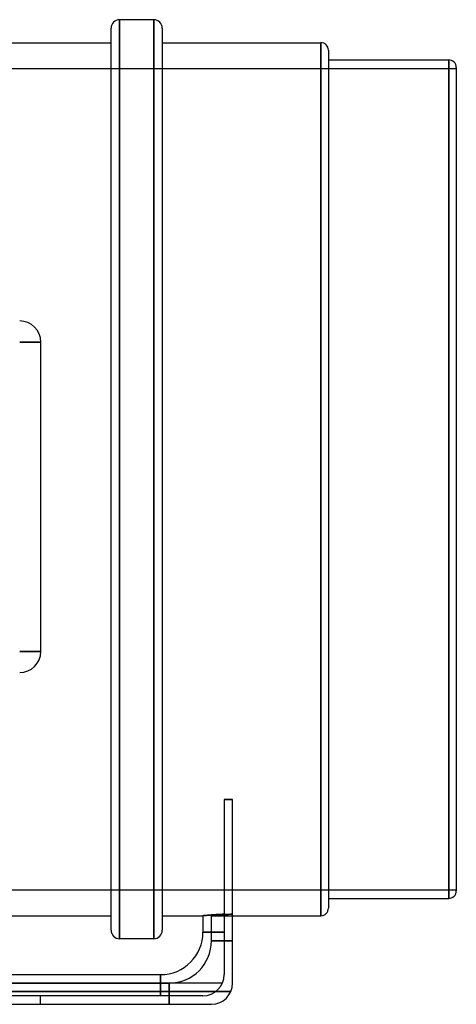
# Model space of a CAD drawing. Header units: millimetres. Extents: x -151 to 151, y -124 to 108.
# Tile 4 of 4: x 48 to 151, y -124 to 108. Entities that reach past the tile are written whole.
import ezdxf

# ---------------------------------------------------------------- set-up
doc = ezdxf.new("R2010")
doc.units = ezdxf.units.MM
doc.layers.add('HIDDEN', color=7, linetype='Continuous')
doc.layers.add('THICK', color=7, linetype='Continuous')

msp = doc.modelspace()

# ---------------------------------------------------------------- linework, layer by layer
at = {"layer": 'HIDDEN'}
for p, q in [((71.46, 0), (71.46, 108.5)), ((79.54, 0), (79.54, 108.5)), ((119, 103.07), (119, 0)), ((149.2, 99), (149.2, 0)), ((-67.45, 97), (151, 97)), ((47.85, 32.37), (52.85, 32.37)), ((52.85, 32.37), (47.85, 32.37)), ((52.85, 32.37), (52.85, 32.37)), ((52.85, -40.68), (52.85, 32.37)), ((119, 0), (119, -103.08)), ((149.2, 0), (149.2, -99)), ((71.46, -108.5), (71.46, 0)), ((79.54, -108.5), (79.54, 0)), ((52.85, -40.68), (47.85, -40.68)), ((47.85, -40.68), (52.85, -40.68)), ((52.85, -40.68), (52.85, -40.68)), ((98.15, -75.66), (96.15, -75.66)), ((-67.45, -97), (151, -97)), ((91.17, -103.07), (91.15, -103.08)), ((91.21, -103.07), (91.17, -103.07)), ((91.3, -103.06), (91.21, -103.07)), ((91.42, -103.05), (91.3, -103.06)), ((91.57, -103.04), (91.42, -103.05)), ((91.75, -103.02), (91.57, -103.04)), ((91.97, -103), (91.75, -103.02)), ((92.22, -102.98), (91.97, -103)), ((92.51, -102.95), (92.22, -102.98)), ((92.82, -102.93), (92.51, -102.95)), ((93.16, -102.9), (92.82, -102.93)), ((93.15, -103.08), (93.17, -103.07)), ((93.17, -103.07), (93.15, -103.08)), ((93.15, -109), (93.15, -103.08)), ((93.15, -103.08), (98.15, -103.08)), ((93.52, -102.87), (93.16, -102.9)), ((93.17, -103.07), (93.21, -103.07)), ((93.21, -103.07), (93.17, -103.07)), ((93.21, -103.07), (93.3, -103.06)), ((93.3, -103.06), (93.21, -103.07)), ((93.3, -103.06), (93.42, -103.05)), ((93.42, -103.05), (93.3, -103.06)), ((93.42, -103.05), (93.57, -103.04)), ((93.57, -103.04), (93.42, -103.05)), ((93.89, -102.85), (93.52, -102.87)), ((93.57, -103.04), (93.75, -103.02)), ((93.75, -103.02), (93.57, -103.04)), ((93.75, -103.02), (93.97, -103)), ((93.97, -103), (93.75, -103.02)), ((94.29, -102.82), (93.89, -102.85)), ((93.97, -103), (94.22, -102.98)), ((94.22, -102.98), (93.97, -103)), ((94.22, -102.98), (94.51, -102.95)), ((94.51, -102.95), (94.22, -102.98)), ((94.72, -102.79), (94.29, -102.82)), ((94.51, -102.95), (94.82, -102.93)), ((94.82, -102.93), (94.51, -102.95)), ((95.17, -102.76), (94.72, -102.79)), ((94.82, -102.93), (95.16, -102.9)), ((95.16, -102.9), (94.82, -102.93)), ((95.16, -102.9), (95.52, -102.87)), ((95.52, -102.87), (95.16, -102.9)), ((95.65, -102.74), (95.17, -102.76)), ((95.52, -102.87), (95.89, -102.85)), ((95.89, -102.85), (95.52, -102.87)), ((96.15, -102.71), (95.65, -102.74)), ((95.89, -102.85), (96.29, -102.82)), ((96.29, -102.82), (95.89, -102.85)), ((96.29, -102.82), (96.72, -102.79)), ((96.72, -102.79), (96.29, -102.82)), ((96.72, -102.79), (97.17, -102.76)), ((97.17, -102.76), (96.72, -102.79)), ((97.17, -102.76), (97.65, -102.74)), ((97.65, -102.74), (97.17, -102.76)), ((97.65, -102.74), (98.15, -102.71)), ((98.15, -102.71), (97.65, -102.74)), ((96.15, -107), (91.15, -107)), ((98.15, -109), (93.15, -109)), ((93.15, -109), (98.15, -109)), ((81.15, -117), (81.15, -122)), ((96.15, -117), (96.15, -117)), ((96.15, -117), (96.15, -117)), ((-83.15, -119), (83.15, -119)), ((81.15, -122), (81.15, -119)), ((83.15, -119), (83.15, -124)), ((83.15, -124), (83.15, -119)), ((98.15, -119), (98.15, -119)), ((98.15, -119), (98.15, -119)), ((97.73, -121), (-97.73, -121)), ((-97.73, -121), (97.73, -121)), ((52.75, -124), (52.75, -122)), ((52.75, -124), (52.75, -122)), ((91.15, -122), (91.15, -122)), ((91.15, -122), (91.15, -122)), ((91.15, -122), (91.15, -122)), ((91.15, -122), (91.15, -122)), ((93.15, -124), (93.15, -124)), ((93.15, -124), (93.15, -124)), ((93.15, -124), (93.15, -124)), ((93.15, -124), (93.15, -124))]:
    msp.add_line(p, q, dxfattribs=at)
for centre, radius, start, end in [((47.85, 32.37), 5, 0, 90), ((47.85, -40.68), 5, 270, 0), ((83.15, -109), 10, 270, 0)]:
    msp.add_arc(centre, radius, start, end, dxfattribs=at)
at = {"layer": 'THICK'}
for p, q in [((71.46, 108.5), (71.46, 0)), ((79.54, 108.5), (71.46, 108.5)), ((79.54, 108.5), (79.54, 0)), ((69.46, 0), (69.46, 106.5)), ((81.54, 106.5), (81.54, 0)), ((-69.46, 103.07), (69.46, 103.07)), ((81.54, 103.07), (119, 103.07)), ((119, 0), (119, 103.07)), ((120.8, 101.28), (120.8, 0)), ((120.8, 99), (149.2, 99)), ((149.2, 0), (149.2, 99)), ((151, 97.2), (151, 0)), ((71.46, 0), (71.46, -108.5)), ((79.54, 0), (79.54, -108.5)), ((81.54, 0), (81.54, -106.5)), ((120.8, 0), (120.8, -101.28)), ((151, 0), (151, -97.2)), ((69.46, -106.5), (69.46, 0)), ((119, -103.08), (119, 0)), ((149.2, -99), (149.2, 0)), ((96.15, -75.66), (98.15, -75.66)), ((96.15, -75.66), (96.15, -117)), ((98.15, -119), (98.15, -75.66)), ((120.8, -99), (149.2, -99)), ((-69.46, -103.08), (69.46, -103.08)), ((81.54, -103.08), (91.15, -103.08)), ((91.15, -103.08), (91.17, -103.07)), ((91.15, -103.08), (91.15, -107)), ((91.17, -103.07), (91.21, -103.07)), ((91.21, -103.07), (91.3, -103.06)), ((91.3, -103.06), (91.42, -103.05)), ((91.42, -103.05), (91.57, -103.04)), ((91.57, -103.04), (91.75, -103.02)), ((91.75, -103.02), (91.97, -103)), ((91.97, -103), (92.22, -102.98)), ((92.22, -102.98), (92.51, -102.95)), ((92.51, -102.95), (92.82, -102.93)), ((92.82, -102.93), (93.16, -102.9)), ((93.16, -102.9), (93.52, -102.87)), ((93.52, -102.87), (93.89, -102.85)), ((93.89, -102.85), (94.29, -102.82)), ((94.29, -102.82), (94.72, -102.79)), ((94.72, -102.79), (95.17, -102.76)), ((95.17, -102.76), (95.65, -102.74)), ((95.65, -102.74), (96.15, -102.71)), ((98.15, -103.08), (119, -103.08)), ((79.54, -108.5), (71.46, -108.5)), ((91.15, -107), (96.15, -107)), ((-81.15, -117), (81.15, -117)), ((81.15, -119), (81.15, -117)), ((95.73, -119), (-95.73, -119)), ((91.15, -122), (-91.15, -122)), ((-93.15, -124), (93.15, -124))]:
    msp.add_line(p, q, dxfattribs=at)
for centre, radius, start, end in [((71.46, 106.5), 2, 90, 180), ((79.54, 106.5), 2, 0, 90), ((119, 101.28), 1.8, 0.0001, 90), ((149.2, 97.2), 1.8, 359.9999, 90.0001), ((149.2, -97.2), 1.8, 269.9999, 0.0001), ((119, -101.28), 1.8, 270, 359.9999), ((71.46, -106.5), 2, 180, 270), ((79.54, -106.5), 2, 270, 0), ((81.15, -107), 10, 270, 0), ((91.15, -117), 5, 270, 0), ((93.15, -119), 5, 270, 0)]:
    msp.add_arc(centre, radius, start, end, dxfattribs=at)

doc.saveas('drawing.dxf')
